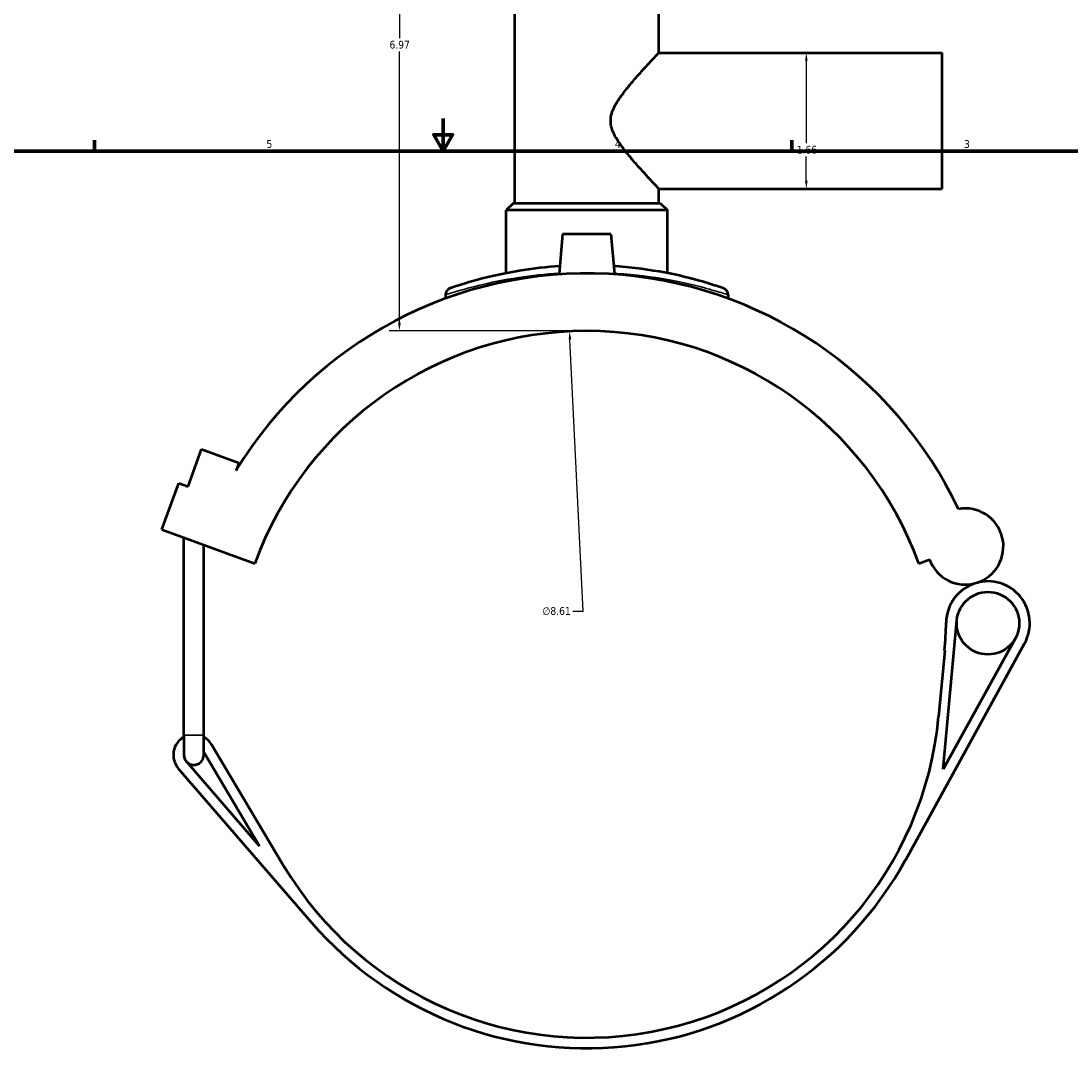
# Model space of a CAD drawing. Header units: inches. Extents: x -0.9 to 49.3, y -1.4 to 48.
# Tile 4 of 9: x 11.9 to 24.7, y 9.8 to 22.6. Entities that reach past the tile are written whole.
import ezdxf

# ---------------------------------------------------------------- set-up
doc = ezdxf.new("R2010")
doc.units = ezdxf.units.IN
doc.header["$MEASUREMENT"] = 0
for name, color, linetype, lineweight in [('Border (ANSI)', 7, 'Continuous', 70), ('Dimension (ANSI)', 7, 'Continuous', 25), ('Visible (ANSI)', 7, 'Continuous', 50), ('Visible Narrow (ANSI)', 7, 'Continuous', 35)]:
    doc.layers.add(name, color=color, linetype=linetype, lineweight=lineweight)
doc.styles.add('Note Text (ANSI)', font='tahoma.ttf')
doc.dimstyles.new('Default (ANSI)', dxfattribs={"dimtxt": 0.094488, "dimasz": 0.098425, "dimexe": 0.125, "dimexo": 0.0625, "dimgap": 0.031496, "dimtad": 0, "dimtih": 1, "dimtoh": 1, "dimrnd": 1e-08, "dimzin": 4, "dimdsep": 46, "dimtxsty": 'Note Text (ANSI)', "dimcen": 0.09, "dimdle": 0.393701, "dimclrd": 256, "dimclre": 256, "dimclrt": 5, "dimadec": 0, "dimazin": 1, "dimtfac": 1, "dimtofl": 0, "dimtmove": 0, "dimatfit": 3, "dimfxl": 1, "dimtolj": 1, "dimtzin": 4, "dimlwd": -1, "dimlwe": -1, "dimarcsym": 0})

# ---------------------------------------------------------------- blocks, each defined once
blk = doc.blocks.new('Borders Default Border')
at = {"layer": 'Border (ANSI)'}
for p, q in [((12.75, 21), (12.75, 21.134)), ((21.25, 21), (21.25, 21.134))]:
    blk.add_line(p, q, dxfattribs=at)
at = {"layer": 'Border (ANSI)', "flags": 128}
for points in [[(17, 21.4), (17, 21), (16.885, 21.2), (17.115, 21.2), (17, 21)], [(0.5, 1), (0.5, 21), (33.5, 21), (33.5, 1), (0.5, 1)]]:
    blk.add_lwpolyline(points, dxfattribs=at)
at = {"layer": 'Border (ANSI)', "color": 5, "true_color": 0x0000ff, "char_height": 0.0945, "attachment_point": 7, "style": 'Note Text (ANSI)'}
for s, insert in [('5', (14.847, 21.038)), ('4', (19.092, 21.04)), ('3', (23.346, 21.038))]:
    blk.add_mtext(s, dxfattribs=dict(at, insert=insert))
blk = doc.blocks.new('*D6')
at = {"layer": 'Defpoints', "color": 0, "transparency": 16777216}
for p in [(18.54, 18.805), (18.96, 10.205)]:
    blk.add_point(p, dxfattribs=at)
at = {"layer": 'Dimension (ANSI)', "transparency": 16777216}
for p, q in [((18.707, 15.395), (18.545, 18.707)), ((18.579, 15.395), (18.707, 15.395))]:
    blk.add_line(p, q, dxfattribs=at)
blk.add_solid([(18.561, 18.708), (18.529, 18.706), (18.54, 18.805)], dxfattribs=at)
at = {"layer": 'Dimension (ANSI)', "color": 5, "transparency": 16777216, "insert": (18.209, 15.446), "char_height": 0.0945, "attachment_point": 1, "style": 'Note Text (ANSI)'}
blk.add_mtext('\\A1;∅8.61', dxfattribs=at)
blk = doc.blocks.new('*D7')
at = {"layer": 'Defpoints', "color": 0, "transparency": 16777216}
for p in [(21.425, 22.199), (21.425, 20.542), (21.425, 20.542)]:
    blk.add_point(p, dxfattribs=at)
at = {"layer": 'Dimension (ANSI)', "transparency": 16777216}
for p, q in [((21.425, 22.101), (21.425, 21.097)), ((21.425, 20.64), (21.425, 20.935))]:
    blk.add_line(p, q, dxfattribs=at)
for points in [[(21.409, 22.101), (21.441, 22.101), (21.425, 22.199)], [(21.409, 20.64), (21.441, 20.64), (21.425, 20.542)]]:
    blk.add_solid(points, dxfattribs=at)
at = {"layer": 'Dimension (ANSI)', "color": 5, "transparency": 16777216, "insert": (21.308, 21.065), "char_height": 0.0945, "attachment_point": 1, "style": 'Note Text (ANSI)'}
blk.add_mtext('\\A1;1.66', dxfattribs=at)
blk = doc.blocks.new('*D8')
at = {"layer": 'Defpoints', "color": 0, "transparency": 16777216}
for p in [(16.467, 25.78), (18.354, 25.78), (18.75, 18.81)]:
    blk.add_point(p, dxfattribs=at)
at = {"layer": 'Dimension (ANSI)', "transparency": 16777216}
for p, q in [((18.292, 25.78), (16.342, 25.78)), ((16.467, 25.682), (16.467, 22.376)), ((16.467, 18.909), (16.467, 22.215)), ((18.688, 18.81), (16.342, 18.81))]:
    blk.add_line(p, q, dxfattribs=at)
for points in [[(16.45, 25.682), (16.483, 25.682), (16.467, 25.78)], [(16.45, 18.909), (16.483, 18.909), (16.467, 18.81)]]:
    blk.add_solid(points, dxfattribs=at)
at = {"layer": 'Dimension (ANSI)', "color": 5, "transparency": 16777216, "insert": (16.346, 22.345), "char_height": 0.0945, "attachment_point": 1, "style": 'Note Text (ANSI)'}
blk.add_mtext('\\A1;6.97', dxfattribs=at)

msp = doc.modelspace()

# ---------------------------------------------------------------- linework, layer by layer
at = {"layer": 'Visible (ANSI)'}
for p, q in [((17.872, 20.368), (17.872, 24.038)), ((19.628, 22.199), (19.628, 24.038)), ((19.628, 22.199), (23.08, 22.199)), ((23.08, 20.542), (23.08, 22.199)), ((19.628, 20.542), (23.08, 20.542)), ((19.628, 20.368), (19.628, 20.542)), ((17.855, 20.368), (17.769, 20.282)), ((17.855, 20.368), (19.646, 20.368)), ((19.646, 20.368), (19.732, 20.282)), ((19.732, 20.282), (17.769, 20.282)), ((17.769, 19.514), (17.769, 20.282)), ((19.732, 19.514), (19.732, 20.282)), ((18.455, 19.991), (18.412, 19.5)), ((19.045, 19.991), (18.455, 19.991)), ((19.045, 19.991), (19.088, 19.5)), ((17.028, 19.249), (17.028, 19.206)), ((20.472, 19.249), (20.472, 19.206)), ((13.891, 16.915), (14.056, 17.368)), ((14.056, 17.368), (14.509, 17.203)), ((14.509, 17.203), (14.476, 17.111)), ((13.572, 16.39), (13.778, 16.956)), ((13.778, 16.956), (13.891, 16.915)), ((13.572, 16.39), (14.705, 15.978)), ((13.841, 13.887), (13.841, 16.292)), ((14.082, 13.887), (14.082, 16.204)), ((22.796, 15.978), (22.926, 16.025)), ((23.094, 13.47), (23.259, 15.285)), ((22.636, 12.369), (24.085, 15.004)), ((23.972, 15.067), (23.094, 13.47)), ((23.111, 14.919), (23.037, 14.115)), ((13.841, 13.887), (13.841, 13.644)), ((14.082, 13.644), (14.082, 13.887)), ((15.051, 12.303), (14.177, 13.772)), ((14.763, 12.534), (13.871, 13.565)), ((14.082, 13.677), (14.763, 12.534)), ((13.773, 13.481), (15.396, 11.604))]:
    msp.add_line(p, q, dxfattribs=at)
msp.add_circle((23.638, 15.25), 0.381, dxfattribs=at)
for centre, radius, start, end in [((18.75, 14.505), 5.006, 25.2396, 148.6351), ((17.114, 19.249), 0.0861, 109.0269, 180), ((20.386, 19.249), 0.0861, 0, 70.9731), ((18.75, 14.505), 4.305, 20, 160), ((23.362, 16.184), 0.464, 200, 100.4099), ((23.638, 15.25), 0.51, 106.4663, 179.3042), ((23.638, 15.25), 0.51, 331.198, 106.4663), ((18.823, 15.309), 4.305, 354.8026, 359.3042), ((18.75, 14.505), 4.305, 210.7624, 354.8026), ((13.962, 13.644), 0.25, 118.8657, 220.8607), ((13.962, 13.644), 0.25, 30.7624, 61.1343), ((13.962, 13.644), 0.121, 180, 220.8607), ((13.962, 13.644), 0.121, 220.8607, 0), ((18.75, 14.505), 4.434, 220.8607, 331.198)]:
    msp.add_arc(centre, radius, start, end, dxfattribs=at)
for points, knots in [([(19.628, 20.542), (19.628, 20.542), (19.623, 20.547), (19.601, 20.571), (19.585, 20.588), (19.544, 20.632), (19.519, 20.658), (19.464, 20.718), (19.434, 20.751), (19.37, 20.822), (19.333, 20.864), (19.258, 20.953), (19.22, 21), (19.147, 21.097), (19.114, 21.147), (19.074, 21.226), (19.062, 21.253), (19.046, 21.309), (19.041, 21.339), (19.041, 21.402), (19.046, 21.432), (19.062, 21.488), (19.074, 21.515), (19.114, 21.594), (19.147, 21.643), (19.22, 21.741), (19.258, 21.788), (19.333, 21.877), (19.37, 21.918), (19.434, 21.99), (19.464, 22.023), (19.519, 22.082), (19.544, 22.109), (19.585, 22.153), (19.601, 22.17), (19.623, 22.193), (19.628, 22.199), (19.628, 22.199)], [3.652816, 3.652816, 3.652816, 3.652816, 4.08255, 4.08255, 4.512283, 4.512283, 4.942017, 4.942017, 5.371751, 5.371751, 5.855221, 5.855221, 6.338691, 6.338691, 6.822162, 6.822162, 7.063897, 7.063897, 7.305632, 7.305632, 7.547367, 7.547367, 7.789102, 7.789102, 8.272572, 8.272572, 8.756043, 8.756043, 9.239513, 9.239513, 9.669247, 9.669247, 10.09898, 10.09898, 10.528714, 10.528714, 10.958448, 10.958448, 10.958448, 10.958448]), ([(18.42, 19.599), (18.256, 19.588), (18.098, 19.57), (17.771, 19.518), (17.609, 19.482), (17.313, 19.406), (17.194, 19.367), (17.102, 19.336), (17.086, 19.331), (17.086, 19.331)], [20.780492, 20.780492, 20.780492, 20.780492, 22.052722, 22.052722, 23.63078, 23.63078, 25.585377, 25.585377, 26.589153, 26.589153, 26.589153, 26.589153]), ([(20.414, 19.331), (20.414, 19.331), (20.392, 19.338), (20.301, 19.368), (20.224, 19.393), (20.011, 19.453), (19.867, 19.489), (19.522, 19.554), (19.319, 19.582), (19.096, 19.598), (19.088, 19.598), (19.08, 19.599)], [13.294583, 13.294583, 13.294583, 13.294583, 14.466352, 14.466352, 15.824677, 15.824677, 17.373948, 17.373948, 19.039286, 19.039286, 19.103259, 19.103259, 19.103259, 19.103259])]:
    msp.add_open_spline(points, degree=3, knots=knots, dxfattribs=at)
at = {"layer": 'Visible Narrow (ANSI)'}
msp.add_line((13.843, 13.887), (14.081, 13.887), dxfattribs=at)
msp.add_arc((20.386, 19.249), 0.0861, 3.5487, 67.4244, dxfattribs=at)
for points, knots in [([(17.028, 19.249), (17.028, 19.249), (17.045, 19.255), (17.14, 19.285), (17.263, 19.323), (17.569, 19.398), (17.736, 19.433), (18.076, 19.484), (18.242, 19.503), (18.413, 19.513)], [-26.589153, -26.589153, -26.589153, -26.589153, -25.585377, -25.585377, -23.63078, -23.63078, -22.052722, -22.052722, -20.770515, -20.770515, -20.770515, -20.770515]), ([(19.087, 19.513), (19.097, 19.512), (19.107, 19.512), (19.339, 19.497), (19.549, 19.469), (19.905, 19.405), (20.055, 19.369), (20.276, 19.311), (20.355, 19.286), (20.45, 19.257), (20.472, 19.249), (20.472, 19.249)], [-19.113235, -19.113235, -19.113235, -19.113235, -19.039286, -19.039286, -17.373948, -17.373948, -15.824677, -15.824677, -14.466352, -14.466352, -13.294583, -13.294583, -13.294583, -13.294583])]:
    msp.add_open_spline(points, degree=3, knots=knots, dxfattribs=at)

# ---------------------------------------------------------------- block references
msp.add_blockref('Borders Default Border', (0, 0))

# ---------------------------------------------------------------- dimensions: what is measured, and where the dimension line sits
at = {"layer": 'Dimension (ANSI)'}
for base, p1, p2, angle, override, picture, middle in [((16.467, 25.78), (18.75, 18.81), (18.354, 25.78), 90, {"dimgap": 0.031496, "dimdec": 2, "dimtol": 0, "dimlim": 0, "dimtp": 0, "dimtm": 0, "dimtdec": 2, "dimatfit": 1}, '*D8', (16.467, 22.295)), ((21.425, 20.542), (21.425, 22.199), (21.425, 20.542), 270, {"dimgap": 0.031496, "dimdec": 2, "dimse1": 1, "dimse2": 1, "dimtol": 0, "dimlim": 0, "dimtp": 0, "dimtm": 0, "dimtdec": 2, "dimatfit": 1}, '*D7', (21.425, 21.016))]:
    dim = msp.add_linear_dim(base=base, p1=p1, p2=p2, angle=angle, dimstyle='Default (ANSI)', override=override, dxfattribs=at)
    dim.commit()
    dim.dimension.update_dxf_attribs({"geometry": picture, "text_midpoint": middle, "dimtype": 160})
dim = msp.add_diameter_dim_2p(p1=(18.96, 10.205), p2=(18.54, 18.805), dimstyle='Default (ANSI)', override={"dimgap": 0.031496, "dimdec": 2, "dimlfac": 1, "dimtol": 0, "dimlim": 0, "dimtp": 0, "dimtm": 0, "dimtdec": 2}, dxfattribs=at)
dim.commit()
dim.dimension.update_dxf_attribs({"geometry": '*D6', "text_midpoint": (18.378, 15.395), "dimtype": 163})

doc.saveas('drawing.dxf')
